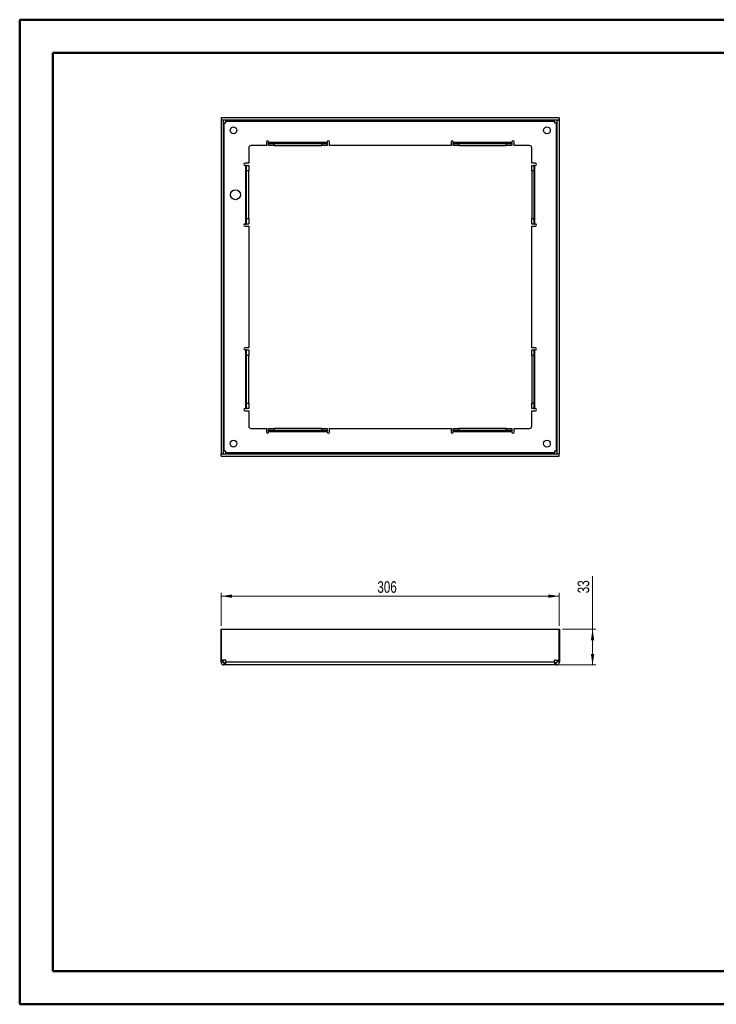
# Paper-space layout 'Sheet2' of a CAD drawing. Header units: millimetres. Extents: x 0 to 420, y 0 to 297.
# Tile 1 of 2: x 0 to 210, y 0 to 297. Entities that reach past the tile are written whole.
import ezdxf

# ---------------------------------------------------------------- set-up
doc = ezdxf.new("R2010")
doc.units = ezdxf.units.MM
doc.styles.add('SLDTEXTSTYLE1', font='TXT', dxfattribs={"width": 0.75})
doc.dimstyles.new('SLDDIMSTYLE0', dxfattribs={"dimtxt": 3.5, "dimasz": 3.302, "dimexe": 0, "dimexo": 0.0625, "dimgap": 0.875, "dimtad": 1, "dimdec": 0, "dimlfac": 3, "dimrnd": 1e-09, "dimzin": 12, "dimdsep": 46, "dimtxsty": 'SLDTEXTSTYLE1', "dimsah": 1, "dimcen": 0.09, "dimadec": 0, "dimazin": 3, "dimtfac": 1, "dimtdec": 0, "dimtofl": 0, "dimtmove": 0, "dimatfit": 3, "dimfxl": 1, "dimfrac": 2, "dimtolj": 1, "dimtzin": 12, "dimarcsym": 0})
doc.dimstyles.new('SLDDIMSTYLE1', dxfattribs={"dimtxt": 3.5, "dimasz": 3.302, "dimexe": 0, "dimexo": 0.0625, "dimgap": 0.875, "dimtad": 1, "dimlfac": 3, "dimrnd": 1e-09, "dimzin": 12, "dimdsep": 46, "dimtxsty": 'SLDTEXTSTYLE1', "dimsah": 1, "dimcen": 0.09, "dimadec": 0, "dimazin": 3, "dimtfac": 1, "dimtofl": 0, "dimtmove": 0, "dimatfit": 3, "dimfxl": 1, "dimfrac": 2, "dimtolj": 1, "dimtzin": 12, "dimarcsym": 0})

# ---------------------------------------------------------------- blocks, each defined once
blk = doc.blocks.new('_D')
at = {"color": 7, "linetype": 'Continuous', "lineweight": 0}
for p, q in [((61.11, 114.33), (61.11, 124.33)), ((61.11, 123.33), (163.05, 123.33)), ((163.05, 114.33), (163.05, 124.33))]:
    blk.add_line(p, q, dxfattribs=at)
at = {"color": 7, "linetype": 'Continuous', "lineweight": 18}
for points in [[(61.11, 123.33), (64.42, 122.82), (64.42, 123.84)], [(163.05, 123.33), (159.74, 123.84), (159.74, 122.82)]]:
    blk.add_solid(points, dxfattribs=at)
at = {"color": 7, "linetype": 'Continuous', "lineweight": 18, "insert": (108.2, 127.84), "char_height": 3.5, "attachment_point": 1, "style": 'SLDTEXTSTYLE1'}
blk.add_mtext('306', dxfattribs=at)
blk = doc.blocks.new('_D_1')
at = {"color": 7, "linetype": 'Continuous', "lineweight": 0}
for p, q in [((173.08, 113.33), (173.08, 129.38)), ((164.05, 113.33), (174.08, 113.33)), ((173.08, 102.58), (173.08, 113.33)), ((162.6, 102.58), (174.08, 102.58))]:
    blk.add_line(p, q, dxfattribs=at)
at = {"color": 7, "linetype": 'Continuous', "lineweight": 18}
for points in [[(173.08, 113.33), (172.57, 110.03), (173.59, 110.03)], [(173.08, 102.58), (173.59, 105.88), (172.57, 105.88)]]:
    blk.add_solid(points, dxfattribs=at)
at = {"color": 7, "linetype": 'Continuous', "lineweight": 18, "insert": (168.57, 124.21), "char_height": 3.5, "attachment_point": 1, "rotation": 90, "style": 'SLDTEXTSTYLE1'}
blk.add_mtext('33', dxfattribs=at)

psp = doc.layouts.new('Sheet2')

# ---------------------------------------------------------------- linework, layer by layer
at = {"color": 7, "linetype": 'Continuous', "lineweight": 50}
for p, q in [((0.3793, 0.2148), (0.3793, 297.2148)), ((0.3793, 297.2148), (420.3793, 297.2148)), ((10.3793, 10.2148), (10.3793, 287.2148)), ((10.3793, 287.2148), (410.3793, 287.2148)), ((10.3793, 10.2148), (410.3793, 10.2148)), ((0.3793, 0.2148), (420.3793, 0.2148))]:
    psp.add_line(p, q, dxfattribs=at)
at = {"color": 7, "linetype": 'Continuous', "lineweight": 25}
for p, q in [((163.0467, 267.585), (61.1133, 267.585)), ((61.1133, 267.585), (61.1133, 266.9183)), ((163.0467, 267.585), (163.0467, 266.9183)), ((61.7467, 266.9017), (61.08, 266.9017)), ((61.08, 266.9017), (61.08, 166.2683)), ((163.0467, 266.9183), (61.1133, 266.9183)), ((61.7467, 266.9017), (61.7467, 166.2683)), ((62.0133, 167.068), (62.0133, 266.102)), ((62.0133, 266.102), (62.3964, 266.102)), ((62.563, 266.6517), (161.597, 266.6517)), ((62.563, 266.2686), (62.563, 266.6517)), ((161.597, 266.6517), (161.597, 266.2686)), ((161.7636, 266.102), (162.1467, 266.102)), ((162.1467, 266.102), (162.1467, 167.068)), ((162.4133, 266.9017), (163.08, 266.9017)), ((162.4133, 166.2683), (162.4133, 266.9017)), ((163.08, 166.2683), (163.08, 266.9017)), ((69.4133, 258.585), (69.4133, 253.9183)), ((74.7467, 259.2517), (70.08, 259.2517)), ((74.7467, 260.3517), (74.7467, 259.2517)), ((75.4133, 260.185), (75.4133, 260.3517)), ((75.4133, 260.185), (75.4133, 259.9914)), ((93.08, 260.185), (75.4133, 260.185)), ((75.4133, 259.2698), (75.4133, 259.9914)), ((75.4234, 259.9183), (77.08, 259.9183)), ((77.08, 259.2517), (75.4234, 259.2517)), ((77.08, 259.9183), (77.08, 259.2517)), ((77.08, 259.9183), (91.4133, 259.9183)), ((77.08, 259.2517), (91.4133, 259.2517)), ((91.4133, 259.2517), (91.4133, 259.9183)), ((91.4133, 259.9183), (93.0699, 259.9183)), ((93.0699, 259.2517), (91.4133, 259.2517)), ((93.08, 260.3517), (93.08, 260.185)), ((93.08, 259.9914), (93.08, 260.185)), ((93.08, 259.9914), (93.08, 259.2698)), ((93.7467, 259.2517), (93.7467, 260.3517)), ((130.4133, 259.2517), (93.7467, 259.2517)), ((130.4133, 260.3517), (130.4133, 259.2517)), ((131.08, 260.185), (131.08, 260.3517)), ((131.08, 260.185), (131.08, 259.9914)), ((148.7467, 260.185), (131.08, 260.185)), ((131.08, 259.2698), (131.08, 259.9914)), ((131.0901, 259.9183), (132.7467, 259.9183)), ((132.7467, 259.2517), (131.0901, 259.2517)), ((132.7467, 259.9183), (132.7467, 259.2517)), ((132.7467, 259.9183), (147.08, 259.9183)), ((132.7467, 259.2517), (147.08, 259.2517)), ((147.08, 259.2517), (147.08, 259.9183)), ((147.08, 259.9183), (148.7366, 259.9183)), ((148.7366, 259.2517), (147.08, 259.2517)), ((148.7467, 260.3517), (148.7467, 260.185)), ((148.7467, 259.9914), (148.7467, 260.185)), ((148.7467, 259.9914), (148.7467, 259.2698)), ((149.4133, 259.2517), (149.4133, 260.3517)), ((154.08, 259.2517), (149.4133, 259.2517)), ((154.7467, 253.9183), (154.7467, 258.585)), ((69.4133, 253.9183), (68.3133, 253.9183)), ((68.3133, 253.2517), (68.48, 253.2517)), ((68.48, 253.2517), (68.48, 235.585)), ((68.6736, 253.2517), (68.48, 253.2517)), ((68.6736, 253.2517), (69.3952, 253.2517)), ((68.7467, 251.585), (68.7467, 253.2416)), ((69.4133, 253.2416), (69.4133, 251.585)), ((155.8467, 253.9183), (154.7467, 253.9183)), ((154.7467, 251.585), (154.7467, 253.2416)), ((154.7648, 253.2517), (155.4864, 253.2517)), ((155.4133, 253.2416), (155.4133, 251.585)), ((155.68, 253.2517), (155.4864, 253.2517)), ((155.68, 235.585), (155.68, 253.2517)), ((155.68, 253.2517), (155.8467, 253.2517)), ((68.7467, 237.2517), (68.7467, 251.585)), ((69.4133, 251.585), (68.7467, 251.585)), ((69.4133, 237.2517), (69.4133, 251.585)), ((155.4133, 251.585), (154.7467, 251.585)), ((154.7467, 251.585), (154.7467, 237.2517)), ((155.4133, 251.585), (155.4133, 237.2517)), ((68.48, 235.585), (68.3133, 235.585)), ((68.3133, 234.9183), (69.4133, 234.9183)), ((68.48, 235.585), (68.6736, 235.585)), ((69.3952, 235.585), (68.6736, 235.585)), ((68.7467, 235.5951), (68.7467, 237.2517)), ((68.7467, 237.2517), (69.4133, 237.2517)), ((69.4133, 237.2517), (69.4133, 235.5951)), ((69.4133, 234.9183), (69.4133, 198.2517)), ((154.7467, 237.2517), (155.4133, 237.2517)), ((154.7467, 235.5951), (154.7467, 237.2517)), ((154.7467, 198.2517), (154.7467, 234.9183)), ((154.7467, 234.9183), (155.8467, 234.9183)), ((155.4864, 235.585), (154.7648, 235.585)), ((155.4133, 237.2517), (155.4133, 235.5951)), ((155.4864, 235.585), (155.68, 235.585)), ((155.8467, 235.585), (155.68, 235.585)), ((69.4133, 198.2517), (68.3133, 198.2517)), ((68.3133, 197.585), (68.48, 197.585)), ((68.48, 197.585), (68.48, 179.9183)), ((68.6736, 197.585), (68.48, 197.585)), ((68.6736, 197.585), (69.3952, 197.585)), ((68.7467, 195.9183), (68.7467, 197.5749)), ((69.4133, 197.5749), (69.4133, 195.9183)), ((155.8467, 198.2517), (154.7467, 198.2517)), ((154.7467, 195.9183), (154.7467, 197.5749)), ((154.7648, 197.585), (155.4864, 197.585)), ((155.4133, 197.5749), (155.4133, 195.9183)), ((155.68, 197.585), (155.4864, 197.585)), ((155.68, 179.9183), (155.68, 197.585)), ((155.68, 197.585), (155.8467, 197.585)), ((69.4133, 195.9183), (68.7467, 195.9183)), ((68.7467, 181.585), (68.7467, 195.9183)), ((69.4133, 181.585), (69.4133, 195.9183)), ((155.4133, 195.9183), (154.7467, 195.9183)), ((154.7467, 195.9183), (154.7467, 181.585)), ((155.4133, 195.9183), (155.4133, 181.585)), ((68.7467, 181.585), (69.4133, 181.585)), ((68.7467, 179.9284), (68.7467, 181.585)), ((69.4133, 181.585), (69.4133, 179.9284)), ((154.7467, 181.585), (155.4133, 181.585)), ((154.7467, 179.9284), (154.7467, 181.585)), ((155.4133, 181.585), (155.4133, 179.9284)), ((68.48, 179.9183), (68.3133, 179.9183)), ((68.3133, 179.2517), (69.4133, 179.2517)), ((68.48, 179.9183), (68.6736, 179.9183)), ((69.3952, 179.9183), (68.6736, 179.9183)), ((69.4133, 179.2517), (69.4133, 174.585)), ((154.7467, 174.585), (154.7467, 179.2517)), ((154.7467, 179.2517), (155.8467, 179.2517)), ((155.4864, 179.9183), (154.7648, 179.9183)), ((155.4864, 179.9183), (155.68, 179.9183)), ((155.8467, 179.9183), (155.68, 179.9183)), ((70.08, 173.9183), (74.7467, 173.9183)), ((74.7467, 173.9183), (74.7467, 172.8183)), ((75.4133, 173.1786), (75.4133, 173.9002)), ((75.4133, 173.1786), (75.4133, 172.985)), ((75.4133, 172.985), (93.08, 172.985)), ((75.4133, 172.8183), (75.4133, 172.985)), ((75.4234, 173.9183), (77.08, 173.9183)), ((77.08, 173.2517), (75.4234, 173.2517)), ((77.08, 173.9183), (77.08, 173.2517)), ((91.4133, 173.9183), (77.08, 173.9183)), ((91.4133, 173.2517), (77.08, 173.2517)), ((91.4133, 173.2517), (91.4133, 173.9183)), ((91.4133, 173.9183), (93.0699, 173.9183)), ((93.0699, 173.2517), (91.4133, 173.2517)), ((93.08, 173.9002), (93.08, 173.1786)), ((93.08, 172.985), (93.08, 173.1786)), ((93.08, 172.985), (93.08, 172.8183)), ((93.7467, 172.8183), (93.7467, 173.9183)), ((93.7467, 173.9183), (130.4133, 173.9183)), ((130.4133, 173.9183), (130.4133, 172.8183)), ((131.08, 173.1786), (131.08, 173.9002)), ((131.08, 173.1786), (131.08, 172.985)), ((131.08, 172.985), (148.7467, 172.985)), ((131.08, 172.8183), (131.08, 172.985)), ((131.0901, 173.9183), (132.7467, 173.9183)), ((132.7467, 173.2517), (131.0901, 173.2517)), ((132.7467, 173.9183), (132.7467, 173.2517)), ((147.08, 173.9183), (132.7467, 173.9183)), ((147.08, 173.2517), (132.7467, 173.2517)), ((147.08, 173.2517), (147.08, 173.9183)), ((147.08, 173.9183), (148.7366, 173.9183)), ((148.7366, 173.2517), (147.08, 173.2517)), ((148.7467, 173.9002), (148.7467, 173.1786)), ((148.7467, 172.985), (148.7467, 173.1786)), ((148.7467, 172.985), (148.7467, 172.8183)), ((149.4133, 172.8183), (149.4133, 173.9183)), ((149.4133, 173.9183), (154.08, 173.9183)), ((62.3964, 167.068), (62.0133, 167.068)), ((62.563, 166.5183), (62.563, 166.9014)), ((161.597, 166.5183), (62.563, 166.5183)), ((161.597, 166.9014), (161.597, 166.5183)), ((162.1467, 167.068), (161.7636, 167.068)), ((61.7467, 166.2683), (61.08, 166.2683)), ((61.1133, 165.585), (61.1133, 166.2517)), ((61.1133, 166.2517), (163.0467, 166.2517)), ((61.1133, 165.585), (163.0467, 165.585)), ((162.4133, 166.2683), (163.08, 166.2683)), ((163.0467, 165.585), (163.0467, 166.2517)), ((61.1133, 113.33), (61.08, 113.33)), ((61.08, 113.33), (61.08, 104.063)), ((61.1133, 104.063), (61.1133, 113.33)), ((61.1133, 113.33), (163.0467, 113.33)), ((163.0467, 104.063), (163.0467, 113.33)), ((163.0467, 113.33), (163.08, 113.33)), ((163.08, 113.33), (163.08, 104.063)), ((61.08, 104.063), (61.1133, 104.063)), ((61.08, 103.8964), (61.08, 104.063)), ((62.3964, 104.063), (61.1133, 104.063)), ((61.7467, 103.8964), (61.7467, 104.063)), ((161.7636, 104.063), (163.0467, 104.063)), ((162.4133, 104.063), (162.4133, 103.8964)), ((163.08, 104.063), (163.0467, 104.063)), ((163.08, 104.063), (163.08, 103.8964)), ((61.08, 103.8964), (61.7467, 103.8964)), ((61.08, 103.5133), (61.08, 103.8964)), ((61.08, 103.5133), (61.7467, 103.5133)), ((61.7467, 103.5133), (61.7467, 103.8964)), ((62.0133, 102.58), (62.0133, 103.2467)), ((62.3964, 103.2467), (62.0133, 103.2467)), ((62.3964, 102.58), (62.0133, 102.58)), ((62.3964, 102.58), (62.3964, 103.2467)), ((62.563, 103.2467), (62.3964, 103.2467)), ((62.563, 102.58), (62.3964, 102.58)), ((62.563, 103.5133), (62.563, 103.8964)), ((62.563, 103.5133), (161.597, 103.5133)), ((161.597, 102.58), (62.563, 102.58)), ((161.597, 103.5133), (161.597, 103.8964)), ((161.7636, 103.2467), (161.597, 103.2467)), ((161.7636, 102.58), (161.597, 102.58)), ((161.7636, 102.58), (161.7636, 103.2467)), ((162.1467, 103.2467), (161.7636, 103.2467)), ((162.1467, 102.58), (161.7636, 102.58)), ((162.1467, 102.58), (162.1467, 103.2467)), ((163.08, 103.8964), (162.4133, 103.8964)), ((162.4133, 103.8964), (162.4133, 103.5133)), ((163.08, 103.5133), (162.4133, 103.5133)), ((163.08, 103.8964), (163.08, 103.5133))]:
    psp.add_line(p, q, dxfattribs=at)
for centre, radius in [((64.83, 263.835), 1.0167), ((159.33, 263.835), 1.0167), ((65.4133, 244.4183), 1.5), ((64.83, 169.335), 1.0167), ((159.33, 169.335), 1.0167)]:
    psp.add_circle(centre, radius, dxfattribs=at)
for centre, radius, start, end in [((62.3964, 266.2686), 0.1667, 270, 0), ((161.7636, 266.2686), 0.1667, 180, 270), ((70.08, 258.585), 0.6667, 90, 180), ((75.08, 260.3517), 0.3333, 0, 180), ((93.4133, 260.3517), 0.3333, 0, 180), ((130.7467, 260.3517), 0.3333, 0, 180), ((149.08, 260.3517), 0.3333, 0, 180), ((154.08, 258.585), 0.6667, 0, 90), ((68.3133, 253.585), 0.3333, 90, 270), ((155.8467, 253.585), 0.3333, 270, 90), ((68.3133, 235.2517), 0.3333, 90, 270), ((155.8467, 235.2517), 0.3333, 270, 90), ((68.3133, 197.9183), 0.3333, 90, 270), ((155.8467, 197.9183), 0.3333, 270, 90), ((68.3133, 179.585), 0.3333, 90, 270), ((155.8467, 179.585), 0.3333, 270, 90), ((70.08, 174.585), 0.6667, 180, 270), ((75.08, 172.8183), 0.3333, 180, 0), ((93.4133, 172.8183), 0.3333, 180, 0), ((130.7467, 172.8183), 0.3333, 180, 0), ((149.08, 172.8183), 0.3333, 180, 0), ((154.08, 174.585), 0.6667, 270, 0), ((62.3964, 166.9014), 0.1667, 0, 90), ((161.7636, 166.9014), 0.1667, 90, 180), ((62.3964, 103.8964), 0.1667, 0, 90), ((161.7636, 103.8964), 0.1667, 90, 180)]:
    psp.add_arc(centre, radius, start, end, dxfattribs=at)
for points, knots in [([(62.0133, 266.102), (61.9435, 266.102), (61.8741, 266.102), (61.7754, 266.102), (61.7467, 266.102), (61.7467, 266.102)], [0, 0, 0, 0, 0.5, 0.5, 1, 1, 1, 1]), ([(62.563, 266.9183), (62.563, 266.9183), (62.563, 266.8896), (62.563, 266.7909), (62.563, 266.7215), (62.563, 266.6517)], [0, 0, 0, 0, 0.5, 0.5, 1, 1, 1, 1]), ([(161.597, 266.6517), (161.597, 266.7215), (161.597, 266.7909), (161.597, 266.8896), (161.597, 266.9183), (161.597, 266.9183)], [0, 0, 0, 0, 0.5, 0.5, 1, 1, 1, 1]), ([(162.4133, 266.102), (162.4133, 266.102), (162.3846, 266.102), (162.2859, 266.102), (162.2165, 266.102), (162.1467, 266.102)], [0, 0, 0, 0, 0.5, 0.5, 1, 1, 1, 1]), ([(61.7467, 167.068), (61.7467, 167.068), (61.7754, 167.068), (61.8741, 167.068), (61.9435, 167.068), (62.0133, 167.068)], [0, 0, 0, 0, 0.5, 0.5, 1, 1, 1, 1]), ([(62.563, 166.5183), (62.563, 166.4485), (62.563, 166.3791), (62.563, 166.2804), (62.563, 166.2517), (62.563, 166.2517)], [0, 0, 0, 0, 0.5, 0.5, 1, 1, 1, 1]), ([(161.597, 166.2517), (161.597, 166.2517), (161.597, 166.2804), (161.597, 166.3791), (161.597, 166.4485), (161.597, 166.5183)], [0, 0, 0, 0, 0.5, 0.5, 1, 1, 1, 1]), ([(162.1467, 167.068), (162.2165, 167.068), (162.2859, 167.068), (162.3846, 167.068), (162.4133, 167.068), (162.4133, 167.068)], [0, 0, 0, 0, 0.5, 0.5, 1, 1, 1, 1]), ([(61.08, 103.5133), (61.08, 103.3912), (61.1043, 103.269), (61.1978, 103.0433), (61.267, 102.9398), (61.4398, 102.767), (61.5433, 102.6978), (61.769, 102.6043), (61.8912, 102.58), (62.0133, 102.58)], [0, 0, 0, 0, 0.25, 0.25, 0.5, 0.5, 0.75, 0.75, 1, 1, 1, 1]), ([(61.7467, 103.5133), (61.7467, 103.4435), (61.7754, 103.3741), (61.8741, 103.2754), (61.9435, 103.2467), (62.0133, 103.2467)], [0, 0, 0, 0, 0.5, 0.5, 1, 1, 1, 1]), ([(62.563, 102.58), (62.563, 102.58), (62.563, 102.6043), (62.563, 102.6978), (62.563, 102.767), (62.563, 102.9398), (62.563, 103.0433), (62.563, 103.269), (62.563, 103.3912), (62.563, 103.5133)], [0, 0, 0, 0, 0.25, 0.25, 0.5, 0.5, 0.75, 0.75, 1, 1, 1, 1]), ([(161.597, 103.5133), (161.597, 103.3912), (161.597, 103.269), (161.597, 103.0433), (161.597, 102.9398), (161.597, 102.767), (161.597, 102.6978), (161.597, 102.6043), (161.597, 102.58), (161.597, 102.58)], [0, 0, 0, 0, 0.25, 0.25, 0.5, 0.5, 0.75, 0.75, 1, 1, 1, 1]), ([(162.1467, 103.2467), (162.2165, 103.2467), (162.2859, 103.2754), (162.3846, 103.3741), (162.4133, 103.4435), (162.4133, 103.5133)], [0, 0, 0, 0, 0.5, 0.5, 1, 1, 1, 1]), ([(162.1467, 102.58), (162.2688, 102.58), (162.391, 102.6043), (162.6167, 102.6978), (162.7202, 102.767), (162.893, 102.9398), (162.9622, 103.0433), (163.0557, 103.269), (163.08, 103.3912), (163.08, 103.5133)], [0, 0, 0, 0, 0.25, 0.25, 0.5, 0.5, 0.75, 0.75, 1, 1, 1, 1])]:
    psp.add_open_spline(points, degree=3, knots=knots, dxfattribs=at)
for points in [[(75.4133, 259.9914), (75.4133, 259.9445), (75.416, 259.9183), (75.4234, 259.9183)], [(75.4234, 259.2517), (75.4166, 259.2517), (75.4133, 259.2577), (75.4133, 259.2698)], [(93.0699, 259.9183), (93.0774, 259.9183), (93.08, 259.9445), (93.08, 259.9914)], [(93.08, 259.2698), (93.08, 259.2577), (93.0767, 259.2517), (93.0699, 259.2517)], [(131.08, 259.9914), (131.08, 259.9445), (131.0826, 259.9183), (131.0901, 259.9183)], [(131.0901, 259.2517), (131.0833, 259.2517), (131.08, 259.2577), (131.08, 259.2698)], [(148.7366, 259.9183), (148.744, 259.9183), (148.7467, 259.9445), (148.7467, 259.9914)], [(148.7467, 259.2698), (148.7467, 259.2577), (148.7434, 259.2517), (148.7366, 259.2517)], [(68.7467, 253.2416), (68.7467, 253.249), (68.7205, 253.2517), (68.6736, 253.2517)], [(69.3952, 253.2517), (69.4073, 253.2517), (69.4133, 253.2484), (69.4133, 253.2416)], [(154.7467, 253.2416), (154.7467, 253.2484), (154.7527, 253.2517), (154.7648, 253.2517)], [(155.4864, 253.2517), (155.4395, 253.2517), (155.4133, 253.249), (155.4133, 253.2416)], [(68.6736, 235.585), (68.7205, 235.585), (68.7467, 235.5876), (68.7467, 235.5951)], [(69.4133, 235.5951), (69.4133, 235.5883), (69.4073, 235.585), (69.3952, 235.585)], [(154.7648, 235.585), (154.7527, 235.585), (154.7467, 235.5883), (154.7467, 235.5951)], [(155.4133, 235.5951), (155.4133, 235.5876), (155.4395, 235.585), (155.4864, 235.585)], [(68.7467, 197.5749), (68.7467, 197.5824), (68.7205, 197.585), (68.6736, 197.585)], [(69.3952, 197.585), (69.4073, 197.585), (69.4133, 197.5817), (69.4133, 197.5749)], [(154.7467, 197.5749), (154.7467, 197.5817), (154.7527, 197.585), (154.7648, 197.585)], [(155.4864, 197.585), (155.4395, 197.585), (155.4133, 197.5824), (155.4133, 197.5749)], [(68.6736, 179.9183), (68.7205, 179.9183), (68.7467, 179.921), (68.7467, 179.9284)], [(69.4133, 179.9284), (69.4133, 179.9216), (69.4073, 179.9183), (69.3952, 179.9183)], [(154.7648, 179.9183), (154.7527, 179.9183), (154.7467, 179.9216), (154.7467, 179.9284)], [(155.4133, 179.9284), (155.4133, 179.921), (155.4395, 179.9183), (155.4864, 179.9183)], [(75.4133, 173.9002), (75.4133, 173.9123), (75.4166, 173.9183), (75.4234, 173.9183)], [(75.4234, 173.2517), (75.416, 173.2517), (75.4133, 173.2255), (75.4133, 173.1786)], [(93.0699, 173.9183), (93.0767, 173.9183), (93.08, 173.9123), (93.08, 173.9002)], [(93.08, 173.1786), (93.08, 173.2255), (93.0774, 173.2517), (93.0699, 173.2517)], [(131.08, 173.9002), (131.08, 173.9123), (131.0833, 173.9183), (131.0901, 173.9183)], [(131.0901, 173.2517), (131.0826, 173.2517), (131.08, 173.2255), (131.08, 173.1786)], [(148.7366, 173.9183), (148.7434, 173.9183), (148.7467, 173.9123), (148.7467, 173.9002)], [(148.7467, 173.1786), (148.7467, 173.2255), (148.744, 173.2517), (148.7366, 173.2517)]]:
    psp.add_open_spline(points, degree=3, dxfattribs=at)

# ---------------------------------------------------------------- dimensions: what is measured, and where the dimension line sits
at = {"color": 7, "linetype": 'Continuous', "lineweight": 18}
dim = psp.add_linear_dim(base=(163.0467, 123.33), p1=(61.1133, 113.33), p2=(163.0467, 113.33), dimstyle='SLDDIMSTYLE0', dxfattribs=at)
dim.commit()
dim.dimension.update_dxf_attribs({"geometry": '_D', "text_midpoint": (112.08, 123.33), "dimtype": 160})
dim = psp.add_linear_dim(base=(173.08, 113.33), p1=(161.597, 102.58), p2=(163.0467, 113.33), angle=90, text='33', dimstyle='SLDDIMSTYLE1', dxfattribs=at)
dim.commit()
dim.dimension.update_dxf_attribs({"geometry": '_D_1', "text_midpoint": (173.08, 126.7918), "dimtype": 160})

doc.saveas('drawing.dxf')
